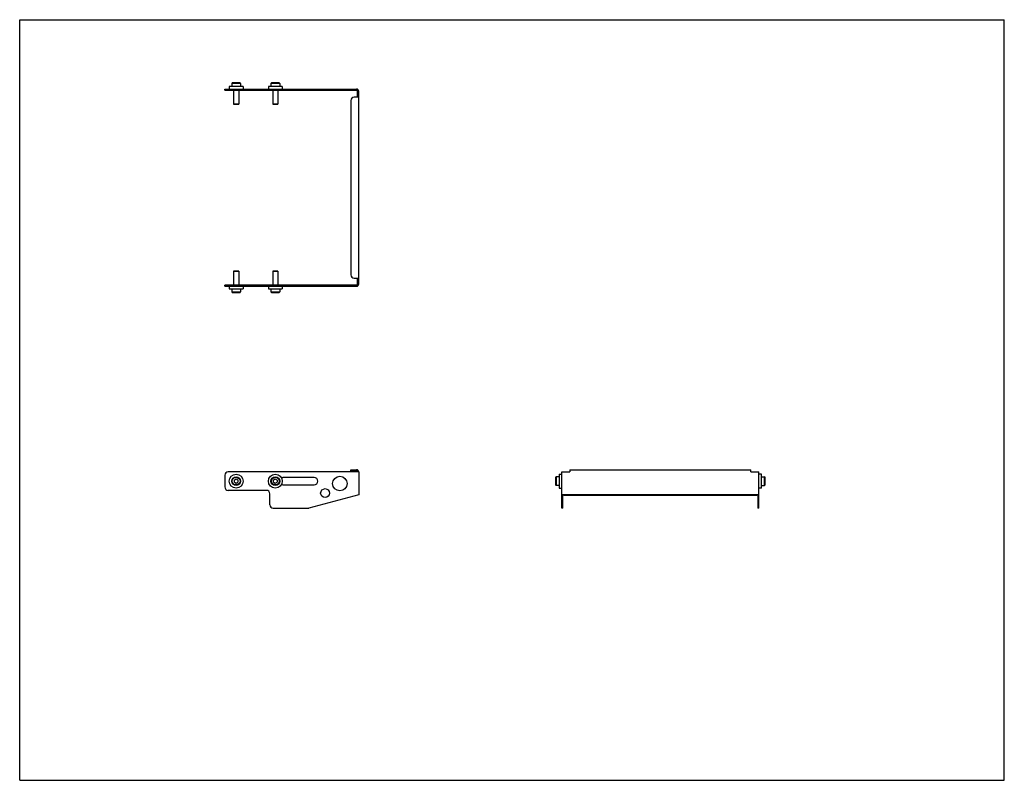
# Model space of a CAD drawing. Header units: inches. Extents: x 0 to 44, y 0 to 34.
import ezdxf

# ---------------------------------------------------------------- set-up
doc = ezdxf.new("R2010")
doc.units = ezdxf.units.IN
doc.header["$LTSCALE"] = 2.42
doc.header["$MEASUREMENT"] = 0
doc.layers.get('0').update_dxf_attribs({"linetype": 'CONTINUOUS'})
for name, color, linetype in [('207218_08_1_BL0', 7, 'CONTINUOUS'), ('P605279_1_BL4', 7, 'CONTINUOUS'), ('P605279_1_BL5', 7, 'CONTINUOUS'), ('P605279_1_BL7', 7, 'CONTINUOUS'), ('P605279_1_BL8', 7, 'CONTINUOUS'), ('P950620M_1_BL1', 7, 'CONTINUOUS'), ('P950620M_1_BL2', 7, 'CONTINUOUS'), ('P950620M_1_BL3', 7, 'CONTINUOUS'), ('P950620M_1_BL6', 7, 'CONTINUOUS')]:
    doc.layers.add(name, color=color, linetype=linetype)

# ---------------------------------------------------------------- blocks, each defined once
blk = doc.blocks.new('207218_08_1_BL0', base_point=(21.104, 21.529))
at = {"layer": '207218_08_1_BL0', "color": 7, "linetype": 'CONTINUOUS'}
for p, q in [((9.172, 30.848), (9.172, 30.896)), ((9.172, 30.896), (15.053, 30.896)), ((9.172, 30.848), (15.053, 30.848)), ((15.101, 30.536), (15.101, 30.8)), ((15.149, 22.181), (15.149, 30.8)), ((14.799, 30.386), (14.799, 22.596)), ((15.149, 30.536), (14.949, 30.536)), ((14.949, 22.446), (15.149, 22.446)), ((15.101, 22.181), (15.101, 22.446)), ((15.053, 22.133), (9.172, 22.133)), ((9.172, 22.085), (9.172, 22.133)), ((9.172, 22.085), (15.053, 22.085)), ((15.149, 13.787), (9.322, 13.787)), ((14.799, 13.883), (15.053, 13.883)), ((14.799, 13.835), (14.799, 13.883)), ((14.799, 13.835), (15.053, 13.835)), ((15.149, 13.787), (15.149, 12.765)), ((24.224, 12.162), (24.224, 13.787)), ((24.224, 13.787), (24.584, 13.787)), ((24.584, 13.883), (24.584, 13.787)), ((24.584, 13.883), (32.674, 13.883)), ((32.674, 13.787), (32.674, 13.883)), ((32.674, 13.787), (33.035, 13.787)), ((33.035, 12.162), (33.035, 13.787)), ((9.172, 13.637), (9.172, 13.112)), ((13.16, 13.537), (11.76, 13.537)), ((11.76, 13.212), (13.16, 13.212)), ((11.024, 12.962), (9.322, 12.962)), ((11.174, 12.312), (11.174, 12.812)), ((15.149, 12.765), (12.918, 12.167)), ((32.939, 12.765), (24.32, 12.765)), ((24.272, 12.162), (24.272, 12.739)), ((24.32, 12.752), (32.939, 12.752)), ((32.987, 12.739), (32.987, 12.162)), ((11.324, 12.162), (12.879, 12.162)), ((24.272, 12.162), (24.224, 12.162)), ((33.035, 12.162), (32.987, 12.162))]:
    blk.add_line(p, q, dxfattribs=at)
for centre, radius in [((14.307, 13.264), 0.325), ((13.649, 12.837), 0.2)]:
    blk.add_circle(centre, radius, dxfattribs=at)
for centre, radius, start, end in [((15.053, 30.8), 0.096, 0, 90), ((15.053, 30.8), 0.048, 0, 90), ((14.949, 30.386), 0.15, 90, 180), ((14.949, 22.596), 0.15, 180, 270), ((15.053, 22.181), 0.096, 270, 360), ((15.053, 22.181), 0.048, 270, 360), ((9.322, 13.637), 0.15, 90, 180), ((15.053, 13.787), 0.096, 0, 90), ((15.053, 13.787), 0.048, 0, 90), ((11.76, 13.487), 0.05, 90, 175.5869), ((11.76, 13.262), 0.05, 184.4202, 270), ((13.16, 13.374), 0.163, 270, 90), ((9.322, 13.112), 0.15, 180, 270), ((11.024, 12.812), 0.15, 0, 90), ((11.324, 12.312), 0.15, 180, 270), ((12.879, 12.312), 0.15, 270, 285)]:
    blk.add_arc(centre, radius, start, end, dxfattribs=at)
for centre, major_axis, start_param, end_param in [((24.32, 12.739), (0.096, 0), 7.853982, 9.424778), ((32.939, 12.739), (0.096, 0), 6.283185, 7.853982), ((24.32, 12.739), (0.048, 0), 1.570796, 3.141593), ((32.939, 12.739), (0.048, 0), 0, 1.570796)]:
    blk.add_ellipse(centre, major_axis=major_axis, ratio=0.267949, start_param=start_param, end_param=end_param, dxfattribs=at)
blk = doc.blocks.new('P950620M_1_BL1', base_point=(9.672, 17.965))
at = {"layer": 'P950620M_1_BL1', "color": 7, "linetype": 'CONTINUOUS'}
for p, q in [((9.558, 22.753), (9.554, 22.749)), ((9.79, 22.749), (9.554, 22.749)), ((9.554, 22.749), (9.554, 22.133)), ((9.787, 22.753), (9.558, 22.753)), ((9.787, 22.753), (9.79, 22.749)), ((9.79, 22.749), (9.79, 22.133)), ((9.476, 21.965), (9.476, 21.831)), ((9.476, 21.831), (9.499, 21.808)), ((9.476, 21.831), (9.869, 21.831)), ((9.499, 21.808), (9.846, 21.808)), ((9.869, 21.831), (9.846, 21.808)), ((9.869, 21.965), (9.869, 21.831)), ((9.672, 13.465), (9.594, 13.42)), ((9.594, 13.329), (9.594, 13.42)), ((9.594, 13.329), (9.672, 13.283)), ((9.751, 13.42), (9.672, 13.465)), ((9.672, 13.283), (9.751, 13.329)), ((9.751, 13.42), (9.751, 13.329))]:
    blk.add_line(p, q, dxfattribs=at)
for radius in [0.197, 0.173]:
    blk.add_circle((9.672, 13.374), radius, dxfattribs=at)
blk = doc.blocks.new('P950620M_1_BL2', base_point=(17.665, 17.965))
at = {"layer": 'P950620M_1_BL2', "color": 7, "linetype": 'CONTINUOUS'}
for p, q in [((11.309, 22.753), (11.305, 22.749)), ((11.541, 22.749), (11.305, 22.749)), ((11.305, 22.749), (11.305, 22.133)), ((11.537, 22.753), (11.309, 22.753)), ((11.537, 22.753), (11.541, 22.749)), ((11.541, 22.749), (11.541, 22.133)), ((11.226, 21.965), (11.226, 21.831)), ((11.226, 21.831), (11.62, 21.831)), ((11.226, 21.831), (11.25, 21.808)), ((11.25, 21.808), (11.596, 21.808)), ((11.62, 21.831), (11.596, 21.808)), ((11.62, 21.965), (11.62, 21.831)), ((11.423, 13.465), (11.344, 13.42)), ((11.344, 13.329), (11.344, 13.42)), ((11.344, 13.329), (11.423, 13.283)), ((11.502, 13.42), (11.423, 13.465)), ((11.423, 13.283), (11.502, 13.329)), ((11.502, 13.42), (11.502, 13.329)), ((23.946, 13.548), (23.97, 13.571)), ((23.946, 13.548), (23.946, 13.201)), ((23.946, 13.201), (23.97, 13.177)), ((23.97, 13.571), (23.97, 13.177)), ((24.104, 13.571), (23.97, 13.571)), ((24.104, 13.177), (23.97, 13.177))]:
    blk.add_line(p, q, dxfattribs=at)
for radius in [0.197, 0.173]:
    blk.add_circle((11.423, 13.374), radius, dxfattribs=at)
blk = doc.blocks.new('P950620M_1_BL3', base_point=(9.672, 30.701))
at = {"layer": 'P950620M_1_BL3', "color": 7, "linetype": 'CONTINUOUS'}
for p, q in [((9.499, 31.174), (9.476, 31.15)), ((9.476, 31.15), (9.476, 31.016)), ((9.869, 31.15), (9.476, 31.15)), ((9.846, 31.174), (9.499, 31.174)), ((9.554, 30.848), (9.554, 30.233)), ((9.79, 30.848), (9.79, 30.233)), ((9.846, 31.174), (9.869, 31.15)), ((9.869, 31.15), (9.869, 31.016)), ((9.554, 30.233), (9.558, 30.229)), ((9.554, 30.233), (9.79, 30.233)), ((9.558, 30.229), (9.787, 30.229)), ((9.79, 30.233), (9.787, 30.229))]:
    blk.add_line(p, q, dxfattribs=at)
blk = doc.blocks.new('P605279_1_BL4', base_point=(9.672, 17.575))
at = {"layer": 'P605279_1_BL4', "color": 7, "linetype": 'CONTINUOUS'}
for p, q in [((9.362, 22.085), (9.362, 21.965)), ((9.982, 22.085), (9.982, 21.965)), ((9.362, 21.965), (9.982, 21.965))]:
    blk.add_line(p, q, dxfattribs=at)
blk.add_circle((9.672, 13.374), 0.31, dxfattribs=at)
blk = doc.blocks.new('P605279_1_BL5', base_point=(17.668, 17.575))
at = {"layer": 'P605279_1_BL5', "color": 7, "linetype": 'CONTINUOUS'}
for p, q in [((11.113, 22.085), (11.113, 21.965)), ((11.733, 22.085), (11.733, 21.965)), ((11.113, 21.965), (11.733, 21.965)), ((24.104, 13.684), (24.104, 13.064)), ((24.104, 13.684), (24.224, 13.684)), ((24.104, 13.064), (24.224, 13.064))]:
    blk.add_line(p, q, dxfattribs=at)
blk.add_circle((11.423, 13.374), 0.31, dxfattribs=at)
blk = doc.blocks.new('P950620M_1_BL6', base_point=(22.269, 22.176))
at = {"layer": 'P950620M_1_BL6', "color": 7, "linetype": 'CONTINUOUS'}
for p, q in [((11.25, 31.174), (11.226, 31.15)), ((11.226, 31.15), (11.226, 31.016)), ((11.62, 31.15), (11.226, 31.15)), ((11.596, 31.174), (11.25, 31.174)), ((11.305, 30.848), (11.305, 30.233)), ((11.541, 30.848), (11.541, 30.233)), ((11.596, 31.174), (11.62, 31.15)), ((11.62, 31.15), (11.62, 31.016)), ((11.305, 30.233), (11.309, 30.229)), ((11.305, 30.233), (11.541, 30.233)), ((11.309, 30.229), (11.537, 30.229)), ((11.541, 30.233), (11.537, 30.229)), ((33.155, 13.571), (33.289, 13.571)), ((33.312, 13.548), (33.289, 13.571)), ((33.289, 13.177), (33.289, 13.571)), ((33.312, 13.201), (33.289, 13.177)), ((33.312, 13.201), (33.312, 13.548)), ((33.155, 13.177), (33.289, 13.177))]:
    blk.add_line(p, q, dxfattribs=at)
blk = doc.blocks.new('P605279_1_BL7', base_point=(9.672, 30.956))
at = {"layer": 'P605279_1_BL7', "color": 7, "linetype": 'CONTINUOUS'}
for p, q in [((9.362, 31.016), (9.362, 30.896)), ((9.982, 31.016), (9.362, 31.016)), ((9.982, 31.016), (9.982, 30.896))]:
    blk.add_line(p, q, dxfattribs=at)
blk = doc.blocks.new('P605279_1_BL8', base_point=(22.134, 22.04))
at = {"layer": 'P605279_1_BL8', "color": 7, "linetype": 'CONTINUOUS'}
for p, q in [((11.113, 31.016), (11.113, 30.896)), ((11.733, 31.016), (11.113, 31.016)), ((11.733, 31.016), (11.733, 30.896)), ((33.155, 13.684), (33.035, 13.684)), ((33.155, 13.064), (33.155, 13.684)), ((33.155, 13.064), (33.035, 13.064))]:
    blk.add_line(p, q, dxfattribs=at)

msp = doc.modelspace()

# ---------------------------------------------------------------- linework, layer by layer
at = {"color": 7, "linetype": 'CONTINUOUS'}
for p, q in [((0, 0), (0, 34)), ((0, 34), (44, 34)), ((44, 0), (44, 34)), ((0, 0), (44, 0))]:
    msp.add_line(p, q, dxfattribs=at)

# ---------------------------------------------------------------- block references
at = {"layer": '207218_08_1_BL0'}
msp.add_blockref('207218_08_1_BL0', (21.104, 21.529), dxfattribs=at)
at = {"layer": 'P605279_1_BL4'}
msp.add_blockref('P605279_1_BL4', (9.672, 17.575), dxfattribs=at)
at = {"layer": 'P605279_1_BL5'}
msp.add_blockref('P605279_1_BL5', (17.668, 17.575), dxfattribs=at)
at = {"layer": 'P605279_1_BL7'}
msp.add_blockref('P605279_1_BL7', (9.672, 30.956), dxfattribs=at)
at = {"layer": 'P605279_1_BL8'}
msp.add_blockref('P605279_1_BL8', (22.134, 22.04), dxfattribs=at)
at = {"layer": 'P950620M_1_BL1'}
msp.add_blockref('P950620M_1_BL1', (9.672, 17.965), dxfattribs=at)
at = {"layer": 'P950620M_1_BL2'}
msp.add_blockref('P950620M_1_BL2', (17.665, 17.965), dxfattribs=at)
at = {"layer": 'P950620M_1_BL3'}
msp.add_blockref('P950620M_1_BL3', (9.672, 30.701), dxfattribs=at)
at = {"layer": 'P950620M_1_BL6'}
msp.add_blockref('P950620M_1_BL6', (22.269, 22.176), dxfattribs=at)

doc.saveas('drawing.dxf')
